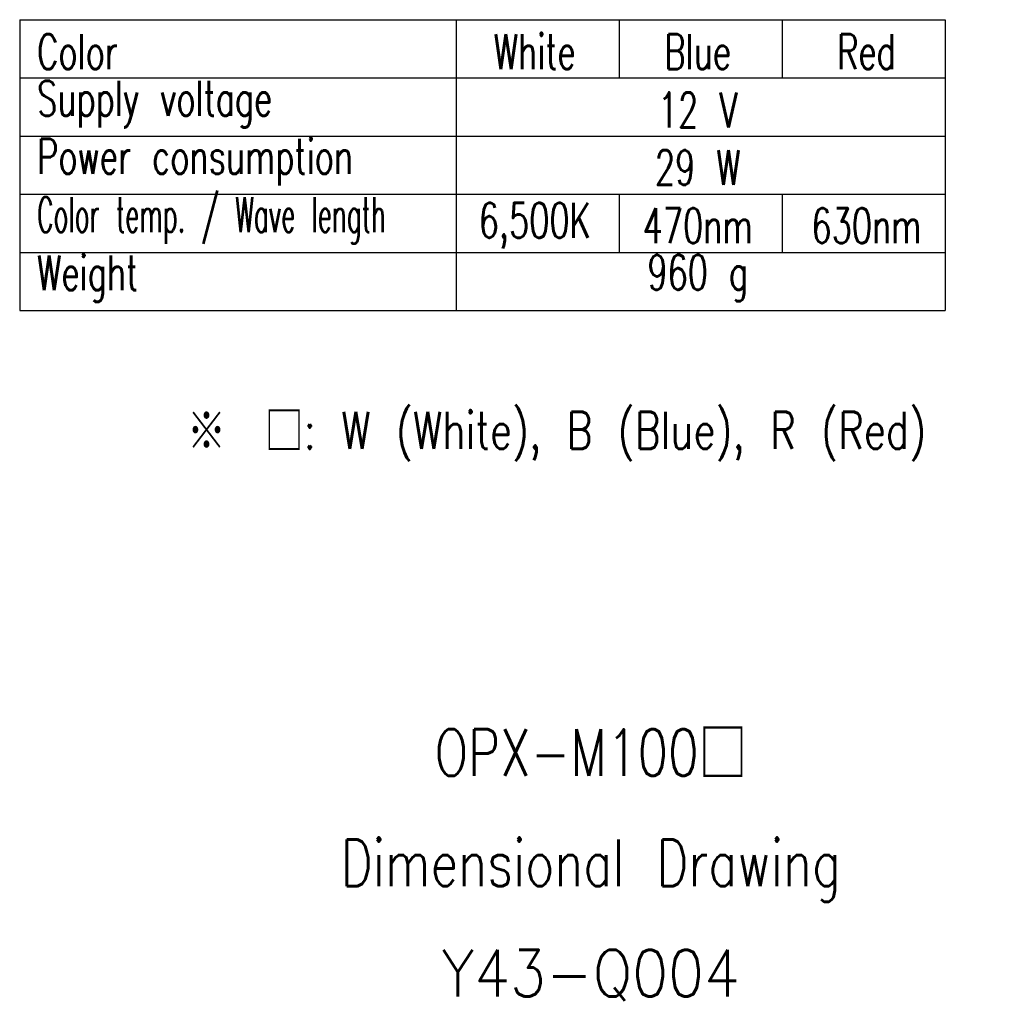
# Model space of a CAD drawing. Header units: inches. Extents: x 22 to 818, y 23 to 565.
# Tile 11 of 32: x 651 to 818, y 23 to 192. Entities that reach past the tile are written whole.
import ezdxf

# ---------------------------------------------------------------- set-up
doc = ezdxf.new("R2010")
doc.units = ezdxf.units.IN
for name, color, linetype in [('1', 7, 'Continuous'), ('MOJI', 7, 'Continuous'), ('Œr_ü', 7, 'Continuous')]:
    doc.layers.add(name, color=color, linetype=linetype)
doc.styles.add('CONVERTER_11', font='txt.shx', dxfattribs={"width": 0.9})
doc.styles.add('CONVERTER_12', font='txt.shx', dxfattribs={"width": 0.765})
doc.styles.add('CONVERTER_13', font='txt.shx', dxfattribs={"width": 0.675})
doc.styles.add('CONVERTER_14', font='txt.shx', dxfattribs={"width": 0.522})

# ---------------------------------------------------------------- blocks, each defined once
blk = doc.blocks.new('TITLE_A3')
at = {"layer": '1', "color": 4}
for s, insert, char_height, attachment_point, style in [('※\u3000□: W (White), B (Blue), R (Red)', (339.808, 58.171), 3.2, 7, 'CONVERTER_12'), ('OPX-M100□', (374.5, 33.1), 4, 5, 'CONVERTER_12'), ('Dimensional Drawing', (374.5, 23), 4, 5, 'CONVERTER_12'), ('Y43-Q004', (374.5, 14), 4, 5, 'CONVERTER_11')]:
    blk.add_mtext(s, dxfattribs=dict(at, insert=insert, char_height=char_height, attachment_point=attachment_point, style=style))

msp = doc.modelspace()

# ---------------------------------------------------------------- linework, layer by layer
at = {"layer": 'Œr_ü', "color": 3, "linetype": 'Continuous'}
for p, q in [((650.862, 192.238), (650.862, 172.238)), ((650.862, 192.238), (809.862, 192.238)), ((725.862, 192.238), (725.862, 142.238)), ((753.862, 192.238), (753.862, 182.238)), ((781.862, 192.238), (781.862, 182.238)), ((809.862, 192.238), (809.862, 142.238)), ((650.862, 182.238), (809.862, 182.238)), ((650.862, 172.238), (809.862, 172.238)), ((650.862, 172.238), (650.862, 142.238)), ((650.862, 162.238), (809.862, 162.238)), ((753.862, 162.238), (753.862, 152.238)), ((781.862, 162.238), (781.862, 152.238)), ((650.862, 152.238), (809.862, 152.238)), ((650.862, 142.238), (809.862, 142.238))]:
    msp.add_line(p, q, dxfattribs=at)

# ---------------------------------------------------------------- block references
at = {"layer": '1', "xscale": 2, "yscale": 2, "zscale": 2}
msp.add_blockref('TITLE_A3', (0, 0), dxfattribs=at)

# ---------------------------------------------------------------- texts
at = {"layer": 'MOJI', "color": 4, "char_height": 6}
for s, insert, attachment_point, style in [('Color', (653.862, 186.738), 4, 'CONVERTER_13'), ('White', (739.362, 186.738), 5, 'CONVERTER_13'), ('Blue', (767.362, 186.738), 5, 'CONVERTER_13'), ('Red', (796.362, 186.738), 5, 'CONVERTER_13'), ('Supply voltage', (653.862, 177.738), 4, 'CONVERTER_13'), ('12 V', (767.362, 176.738), 5, 'CONVERTER_13'), ('Power consumption', (653.862, 167.738), 4, 'CONVERTER_13'), ('29 W', (767.362, 166.838), 5, 'CONVERTER_13'), ('Color temp. / Wave length', (653.862, 157.738), 4, 'CONVERTER_14'), ('6,500K', (739.362, 156.838), 5, 'CONVERTER_13'), ('470nm', (767.362, 156.838), 5, 'CONVERTER_13'), ('630nm', (796.362, 156.838), 5, 'CONVERTER_13'), ('Weight', (653.862, 147.738), 4, 'CONVERTER_13'), ('960 g', (767.362, 147.838), 5, 'CONVERTER_13')]:
    msp.add_mtext(s, dxfattribs=dict(at, insert=insert, attachment_point=attachment_point, style=style))

doc.saveas('drawing.dxf')
